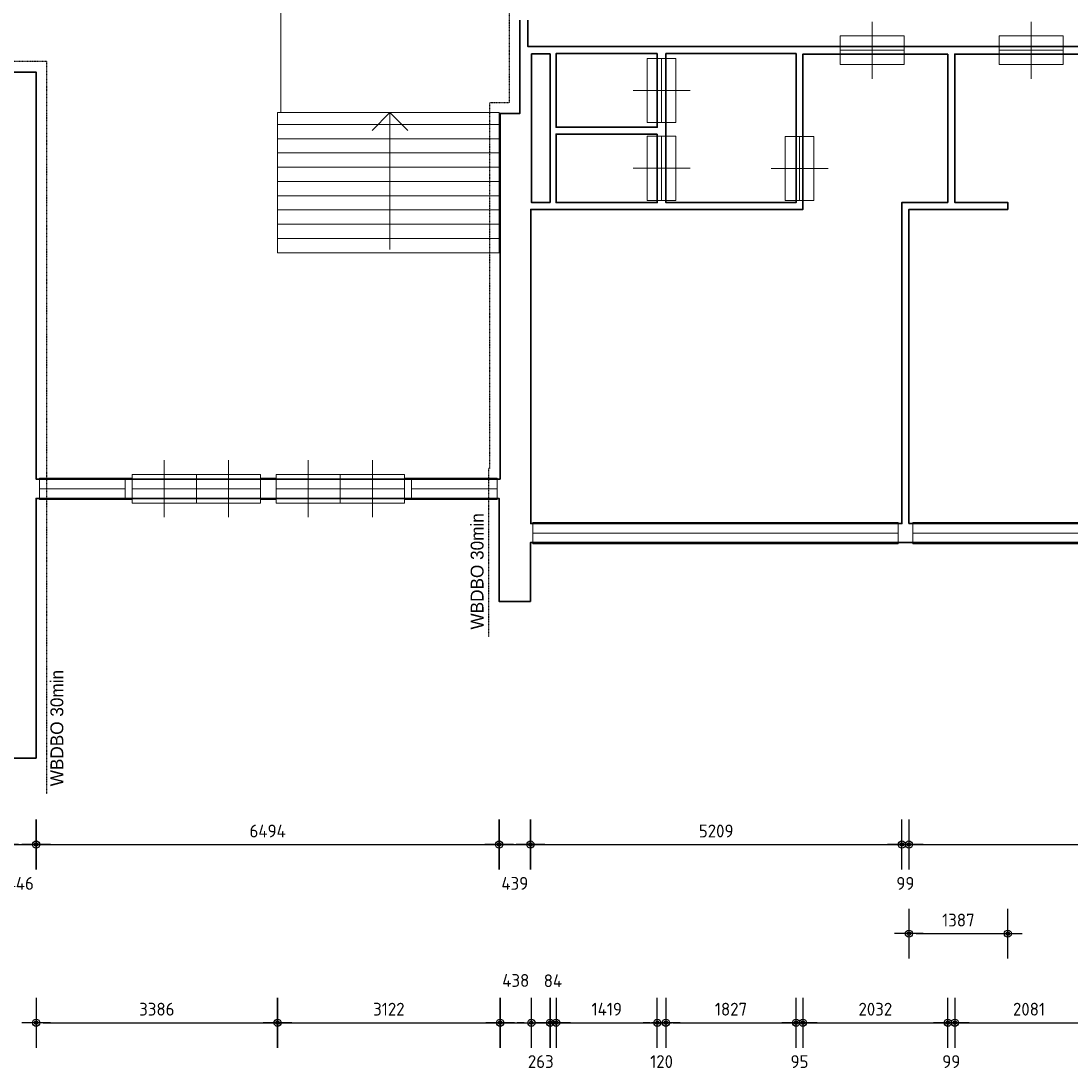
# Model space of a CAD drawing. Header units: millimetres. Extents: x 362177 to 5000048, y 157834 to 733119.
# Tile 126 of 152: x 697040 to 711768, y 622897 to 637613. Entities that reach past the tile are written whole.
import ezdxf
from ezdxf.enums import TextEntityAlignment as Align

# ---------------------------------------------------------------- set-up
doc = ezdxf.new("R2010")
doc.units = ezdxf.units.MM
doc.linetypes.add('ACAD_ISO03W100', pattern=[30, 12, -18])
doc.layers.get('DEFPOINTS').update_dxf_attribs({"color": 255})
for name, color, linetype in [('A--M$1A-_F123-', 1, 'Continuous'), ('A--T$1A-_F123-_0_18MM', 1, 'Continuous'), ('X-L0_C_WBDBO', 7, 'Continuous')]:
    doc.layers.add(name, color=color, linetype=linetype)
for name, color, linetype, lineweight in [('schets', 1, 'Continuous', 0), ('X-L21_C_buitenwanden', 7, 'Continuous', 30), ('X-L24_C_trappen hellingen', 1, 'Continuous', 5), ('X-L28_C_eiland bouwlaag', 7, 'Continuous', 30), ('X-L31_C_buitenwandopening', 1, 'Continuous', 5), ('X-L32_C_binnenwandopeningen', 3, 'Continuous', 5), ('X-T22_C_ruimtelabel', 7, 'Continuous', 5)]:
    doc.layers.add(name, color=color, linetype=linetype, lineweight=lineweight)
doc.styles.add('ALFA-0_18', font='iso3098.shx', dxfattribs={"height": 180})
doc.dimstyles.new('ALFA-0_18', dxfattribs={"dimscale": 100, "dimtxt": 0.18, "dimasz": 1, "dimexe": 1.25, "dimexo": 0.625, "dimgap": 1, "dimtad": 1, "dimdec": 0, "dimzin": 0, "dimdsep": 46, "dimtxsty": 'ALFA-0_18', "dimblk": 'diminfradot', "dimblk1": 'diminfradot', "dimblk2": 'diminfradot', "dimsah": 1, "dimcen": 2.5, "dimse1": 1, "dimse2": 1, "dimclrd": 141, "dimclrt": 1, "dimadec": 0, "dimazin": 0, "dimtfac": 1, "dimtmove": 2, "dimatfit": 3, "dimldrblk": 'diminfrapyl', "dimfxl": 1, "dimtolj": 1, "dimtzin": 0, "dimarcsym": 0})

# ---------------------------------------------------------------- blocks, each defined once
blk = doc.blocks.new('204_21')
blk.add_lwpolyline([(0, 0.29), (10, 0.29), (10, -0.29), (0, -0.29)], close=True)
at = {"layer": 'schets', "color": 1, "linetype": 'Continuous', "lineweight": 0}
for p, q in [((0, -0.29), (0, 0.29)), ((10, -0.29), (10, 0.29)), ((0, 0), (10, 0))]:
    blk.add_line(p, q, dxfattribs=at)
blk = doc.blocks.new('204_20')
blk.add_lwpolyline([(0, 0.293), (10, 0.293), (10, -0.293), (0, -0.293)], close=True)
at = {"layer": 'schets', "color": 1, "linetype": 'Continuous', "lineweight": 0}
for p, q in [((0, -0.293), (0, 0.293)), ((10, -0.293), (10, 0.293)), ((0, 0), (10, 0))]:
    blk.add_line(p, q, dxfattribs=at)
blk = doc.blocks.new('202')
at = {"linetype": 'Continuous', "lineweight": 0}
for p, q in [((4.5, 0), (4.5, 4)), ((0, -2), (0, 2)), ((9, -2), (9, 2)), ((0, 0), (9, 0)), ((4.5, -4), (4.5, 0))]:
    blk.add_line(p, q, dxfattribs=at)
blk.add_lwpolyline([(0, 2), (9, 2), (9, -2), (0, -2)], close=True)
blk = doc.blocks.new('205_3')
blk.add_lwpolyline([(0, 2), (18, 2), (18, -2), (0, -2)], close=True)
at = {"layer": 'X-L31_C_buitenwandopening', "color": 1, "linetype": 'Continuous', "lineweight": 0}
for p, q in [((4.5, 0), (4.5, 4)), ((13.5, 0), (13.5, 4)), ((0, -2), (0, 2)), ((9, -2), (9, 2)), ((18, -2), (18, 2)), ((0, 0), (9, 0)), ((4.5, -4), (4.5, 0)), ((9, 0), (18, 0)), ((13.5, -4), (13.5, 0))]:
    blk.add_line(p, q, dxfattribs=at)
blk = doc.blocks.new('205_4')
blk.add_lwpolyline([(0, 2), (18, 2), (18, -2), (0, -2)], close=True)
at = {"layer": 'X-L31_C_buitenwandopening', "color": 1, "linetype": 'Continuous', "lineweight": 0}
for p, q in [((4.5, 0), (4.5, 4)), ((13.5, 0), (13.5, 4)), ((0, -2), (0, 2)), ((9, -2), (9, 2)), ((18, -2), (18, 2)), ((0, 0), (9, 0)), ((4.5, -4), (4.5, 0)), ((9, 0), (18, 0)), ((13.5, -4), (13.5, 0))]:
    blk.add_line(p, q, dxfattribs=at)
blk = doc.blocks.new('204_25')
at = {"layer": 'X-L31_C_buitenwandopening', "color": 1, "linetype": 'Continuous', "lineweight": 0}
for p, q in [((0, -1.25), (0, 1.25)), ((10, -1.25), (10, 1.25)), ((0, 0), (10, 0))]:
    blk.add_line(p, q, dxfattribs=at)
blk = doc.blocks.new('204_26')
at = {"layer": 'X-L31_C_buitenwandopening', "color": 1, "linetype": 'Continuous', "lineweight": 0}
for p, q in [((0, -1.25), (0, 1.25)), ((10, -1.25), (10, 1.25)), ((0, 0), (10, 0))]:
    blk.add_line(p, q, dxfattribs=at)
blk = doc.blocks.new('DEUR_1')
for points in [[(13, -1.5), (0, -1.5), (0, 1.5), (13, 1.5)], [(31, 1.5), (33.19, 1.5)], [(51.19, 1.5), (64.19, 1.5), (64.19, -1.5), (51.19, -1.5)], [(33.19, -1.5), (31, -1.5)]]:
    blk.add_lwpolyline(points)
at = {"layer": 'X-L31_C_buitenwandopening', "color": 1, "linetype": 'Continuous', "lineweight": 0}
blk.add_line((14.62, 0), (28.19, 0), dxfattribs=at)
for name, p in [('205_3', (13, 0)), ('205_4', (33.19, 0))]:
    blk.add_blockref(name, p, dxfattribs=at)
at = {"layer": 'X-L31_C_buitenwandopening', "color": 1, "linetype": 'Continuous', "lineweight": 0, "xscale": 1.200001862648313, "yscale": 1.200001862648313, "zscale": 1.200001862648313}
for name, p in [('204_25', (0, 0)), ('204_26', (52.19, 0))]:
    blk.add_blockref(name, p, dxfattribs=at)
blk = doc.blocks.new('diminfradot')
at = {"color": 0}
for p, q in [((0, -3.5), (0, 3.5)), ((-2, 0), (2, 0))]:
    blk.add_line(p, q, dxfattribs=at)
for radius in [0.5, 0.25]:
    blk.add_circle((0, 0), radius, dxfattribs=at)
blk = doc.blocks.new('*D1049')
at = {"layer": 'A--M$1A-_F123-', "color": 141, "lineweight": -2, "transparency": 16777216}
blk.add_line((696907, 626060), (697153, 626060), dxfattribs=at)
at = {"layer": 'DEFPOINTS', "color": 0, "transparency": 16777216}
for p in [(696807, 628092), (697253, 627272), (697253, 626060)]:
    blk.add_point(p, dxfattribs=at)
at = {"layer": 'A--M$1A-_F123-', "color": 141, "lineweight": -2, "transparency": 16777216, "xscale": 100, "yscale": 100, "zscale": 100, "rotation": 180}
blk.add_blockref('diminfradot', (696807, 626060), dxfattribs=at)
at = {"layer": 'A--M$1A-_F123-', "color": 141, "lineweight": -2, "transparency": 16777216, "xscale": 100, "yscale": 100, "zscale": 100}
blk.add_blockref('diminfradot', (697253, 626060), dxfattribs=at)
at = {"layer": 'A--M$1A-_F123-', "color": 1, "transparency": 16777216, "insert": (697030, 625515), "char_height": 180, "attachment_point": 5, "style": 'ALFA-0_18'}
blk.add_mtext('\\A1;446', dxfattribs=at)
blk = doc.blocks.new('diminfrapyl')
at = {"color": 0}
blk.add_solid([(0, 0), (-4, 0.7), (-4, -0.7)], dxfattribs=at)
blk = doc.blocks.new('*D1050')
at = {"layer": 'A--M$1A-_F123-', "color": 141, "lineweight": -2, "transparency": 16777216}
blk.add_line((697353, 626060), (703647, 626060), dxfattribs=at)
at = {"layer": 'DEFPOINTS', "color": 0, "transparency": 16777216}
for p in [(703747, 629471), (697253, 627272), (703747, 626060)]:
    blk.add_point(p, dxfattribs=at)
at = {"layer": 'A--M$1A-_F123-', "color": 141, "lineweight": -2, "transparency": 16777216, "xscale": 100, "yscale": 100, "zscale": 100, "rotation": 180}
blk.add_blockref('diminfradot', (697253, 626060), dxfattribs=at)
at = {"layer": 'A--M$1A-_F123-', "color": 141, "lineweight": -2, "transparency": 16777216, "xscale": 100, "yscale": 100, "zscale": 100}
blk.add_blockref('diminfradot', (703747, 626060), dxfattribs=at)
at = {"layer": 'A--M$1A-_F123-', "color": 1, "transparency": 16777216, "insert": (700500, 626250), "char_height": 180, "attachment_point": 5, "style": 'ALFA-0_18'}
blk.add_mtext('\\A1;6494', dxfattribs=at)
blk = doc.blocks.new('*D1051')
at = {"layer": 'A--M$1A-_F123-', "color": 141, "lineweight": -2, "transparency": 16777216}
blk.add_line((703847, 626060), (704086, 626060), dxfattribs=at)
at = {"layer": 'DEFPOINTS', "color": 0, "transparency": 16777216}
for p in [(704186, 630297), (703747, 629471), (704186, 626060)]:
    blk.add_point(p, dxfattribs=at)
at = {"layer": 'A--M$1A-_F123-', "color": 141, "lineweight": -2, "transparency": 16777216, "xscale": 100, "yscale": 100, "zscale": 100, "rotation": 180}
blk.add_blockref('diminfradot', (703747, 626060), dxfattribs=at)
at = {"layer": 'A--M$1A-_F123-', "color": 141, "lineweight": -2, "transparency": 16777216, "xscale": 100, "yscale": 100, "zscale": 100}
blk.add_blockref('diminfradot', (704186, 626060), dxfattribs=at)
at = {"layer": 'A--M$1A-_F123-', "color": 1, "transparency": 16777216, "insert": (703966.5, 625515), "char_height": 180, "attachment_point": 5, "style": 'ALFA-0_18'}
blk.add_mtext('\\A1;439', dxfattribs=at)
blk = doc.blocks.new('*D1052')
at = {"layer": 'A--M$1A-_F123-', "color": 141, "lineweight": -2, "transparency": 16777216}
blk.add_line((704286, 626060), (709295, 626060), dxfattribs=at)
at = {"layer": 'DEFPOINTS', "color": 0, "transparency": 16777216}
for p in [(709395, 630562), (704186, 630297), (709395, 626060)]:
    blk.add_point(p, dxfattribs=at)
at = {"layer": 'A--M$1A-_F123-', "color": 141, "lineweight": -2, "transparency": 16777216, "xscale": 100, "yscale": 100, "zscale": 100, "rotation": 180}
blk.add_blockref('diminfradot', (704186, 626060), dxfattribs=at)
at = {"layer": 'A--M$1A-_F123-', "color": 141, "lineweight": -2, "transparency": 16777216, "xscale": 100, "yscale": 100, "zscale": 100}
blk.add_blockref('diminfradot', (709395, 626060), dxfattribs=at)
at = {"layer": 'A--M$1A-_F123-', "color": 1, "transparency": 16777216, "insert": (706790.5, 626250), "char_height": 180, "attachment_point": 5, "style": 'ALFA-0_18'}
blk.add_mtext('\\A1;5209', dxfattribs=at)
blk = doc.blocks.new('*D1053')
at = {"layer": 'A--M$1A-_F123-', "color": 141, "lineweight": -2, "transparency": 16777216}
for p, q in [((709295, 626060), (709195, 626060)), ((709395, 626060), (709494, 626060)), ((709594, 626060), (709694, 626060))]:
    blk.add_line(p, q, dxfattribs=at)
at = {"layer": 'DEFPOINTS', "color": 0, "transparency": 16777216}
for p in [(709395, 630562), (709494, 630564), (709494, 626060)]:
    blk.add_point(p, dxfattribs=at)
at = {"layer": 'A--M$1A-_F123-', "color": 141, "lineweight": -2, "transparency": 16777216, "xscale": 100, "yscale": 100, "zscale": 100}
blk.add_blockref('diminfradot', (709395, 626060), dxfattribs=at)
at = {"layer": 'A--M$1A-_F123-', "color": 141, "lineweight": -2, "transparency": 16777216, "xscale": 100, "yscale": 100, "zscale": 100, "rotation": 180}
blk.add_blockref('diminfradot', (709494, 626060), dxfattribs=at)
at = {"layer": 'A--M$1A-_F123-', "color": 1, "transparency": 16777216, "insert": (709444.5, 625515), "char_height": 180, "attachment_point": 5, "style": 'ALFA-0_18'}
blk.add_mtext('\\A1;99', dxfattribs=at)
blk = doc.blocks.new('*D1054')
at = {"layer": 'A--M$1A-_F123-', "color": 141, "lineweight": -2, "transparency": 16777216}
blk.add_line((709594, 626060), (714646, 626060), dxfattribs=at)
at = {"layer": 'DEFPOINTS', "color": 0, "transparency": 16777216}
for p in [(709494, 630564), (714746, 630564), (714746, 626060)]:
    blk.add_point(p, dxfattribs=at)
at = {"layer": 'A--M$1A-_F123-', "color": 141, "lineweight": -2, "transparency": 16777216, "xscale": 100, "yscale": 100, "zscale": 100, "rotation": 180}
blk.add_blockref('diminfradot', (709494, 626060), dxfattribs=at)
at = {"layer": 'A--M$1A-_F123-', "color": 141, "lineweight": -2, "transparency": 16777216, "xscale": 100, "yscale": 100, "zscale": 100}
blk.add_blockref('diminfradot', (714746, 626060), dxfattribs=at)
at = {"layer": 'A--M$1A-_F123-', "color": 1, "transparency": 16777216, "insert": (712120, 626250), "char_height": 180, "attachment_point": 5, "style": 'ALFA-0_18'}
blk.add_mtext('\\A1;5252', dxfattribs=at)
blk = doc.blocks.new('*D937')
at = {"layer": 'A--M$1A-_F123-', "color": 141, "lineweight": -2, "transparency": 16777216}
blk.add_line((697353, 623560), (700539, 623560), dxfattribs=at)
at = {"layer": 'DEFPOINTS', "color": 0, "transparency": 16777216}
for p in [(697253, 636896), (700639, 636329), (700639, 623560)]:
    blk.add_point(p, dxfattribs=at)
at = {"layer": 'A--M$1A-_F123-', "color": 141, "lineweight": -2, "transparency": 16777216, "xscale": 100, "yscale": 100, "zscale": 100, "rotation": 180}
blk.add_blockref('diminfradot', (697253, 623560), dxfattribs=at)
at = {"layer": 'A--M$1A-_F123-', "color": 141, "lineweight": -2, "transparency": 16777216, "xscale": 100, "yscale": 100, "zscale": 100}
blk.add_blockref('diminfradot', (700639, 623560), dxfattribs=at)
at = {"layer": 'A--M$1A-_F123-', "color": 1, "transparency": 16777216, "insert": (698946, 623750), "char_height": 180, "attachment_point": 5, "style": 'ALFA-0_18'}
blk.add_mtext('\\A1;3386', dxfattribs=at)
blk = doc.blocks.new('*D938')
at = {"layer": 'A--M$1A-_F123-', "color": 141, "lineweight": -2, "transparency": 16777216}
blk.add_line((700739, 623560), (703661, 623560), dxfattribs=at)
at = {"layer": 'DEFPOINTS', "color": 0, "transparency": 16777216}
for p in [(700639, 636329), (703761, 636317), (703761, 623560)]:
    blk.add_point(p, dxfattribs=at)
at = {"layer": 'A--M$1A-_F123-', "color": 141, "lineweight": -2, "transparency": 16777216, "xscale": 100, "yscale": 100, "zscale": 100, "rotation": 180}
blk.add_blockref('diminfradot', (700639, 623560), dxfattribs=at)
at = {"layer": 'A--M$1A-_F123-', "color": 141, "lineweight": -2, "transparency": 16777216, "xscale": 100, "yscale": 100, "zscale": 100}
blk.add_blockref('diminfradot', (703761, 623560), dxfattribs=at)
at = {"layer": 'A--M$1A-_F123-', "color": 1, "transparency": 16777216, "insert": (702200, 623750), "char_height": 180, "attachment_point": 5, "style": 'ALFA-0_18'}
blk.add_mtext('\\A1;3122', dxfattribs=at)
blk = doc.blocks.new('*D1073')
at = {"layer": 'A--T$1A-_F123-_0_18MM', "color": 141, "lineweight": -2, "transparency": 16777216}
for p, q in [((704099, 623560), (703999, 623560)), ((704199, 623560), (704462, 623560)), ((704562, 623560), (704662, 623560))]:
    blk.add_line(p, q, dxfattribs=at)
at = {"layer": 'DEFPOINTS', "color": 0, "transparency": 16777216}
for p in [(704199, 635069), (704462, 635069), (704462, 623560)]:
    blk.add_point(p, dxfattribs=at)
at = {"layer": 'A--T$1A-_F123-_0_18MM', "color": 141, "lineweight": -2, "transparency": 16777216, "xscale": 100, "yscale": 100, "zscale": 100}
blk.add_blockref('diminfradot', (704199, 623560), dxfattribs=at)
at = {"layer": 'A--T$1A-_F123-_0_18MM', "color": 141, "lineweight": -2, "transparency": 16777216, "xscale": 100, "yscale": 100, "zscale": 100, "rotation": 180}
blk.add_blockref('diminfradot', (704462, 623560), dxfattribs=at)
at = {"layer": 'A--T$1A-_F123-_0_18MM', "color": 1, "transparency": 16777216, "insert": (704330.5, 623015), "char_height": 180, "attachment_point": 5, "style": 'ALFA-0_18'}
blk.add_mtext('\\A1;263', dxfattribs=at)
blk = doc.blocks.new('*D1074')
at = {"layer": 'A--T$1A-_F123-_0_18MM', "color": 141, "lineweight": -2, "transparency": 16777216}
for p, q in [((704362, 623560), (704262, 623560)), ((704462, 623560), (704546, 623560)), ((704646, 623560), (704746, 623560))]:
    blk.add_line(p, q, dxfattribs=at)
at = {"layer": 'DEFPOINTS', "color": 0, "transparency": 16777216}
for p in [(704462, 635069), (704546, 635066), (704546, 623560)]:
    blk.add_point(p, dxfattribs=at)
at = {"layer": 'A--T$1A-_F123-_0_18MM', "color": 141, "lineweight": -2, "transparency": 16777216, "xscale": 100, "yscale": 100, "zscale": 100}
blk.add_blockref('diminfradot', (704462, 623560), dxfattribs=at)
at = {"layer": 'A--T$1A-_F123-_0_18MM', "color": 141, "lineweight": -2, "transparency": 16777216, "xscale": 100, "yscale": 100, "zscale": 100, "rotation": 180}
blk.add_blockref('diminfradot', (704546, 623560), dxfattribs=at)
at = {"layer": 'A--T$1A-_F123-_0_18MM', "color": 1, "transparency": 16777216, "insert": (704501, 624149), "char_height": 180, "attachment_point": 5, "style": 'ALFA-0_18'}
blk.add_mtext('\\A1;84', dxfattribs=at)
blk = doc.blocks.new('*D1075')
at = {"layer": 'A--T$1A-_F123-_0_18MM', "color": 141, "lineweight": -2, "transparency": 16777216}
blk.add_line((704646, 623560), (705865, 623560), dxfattribs=at)
at = {"layer": 'DEFPOINTS', "color": 0, "transparency": 16777216}
for p in [(704546, 635066), (705965, 635066), (705965, 623560)]:
    blk.add_point(p, dxfattribs=at)
at = {"layer": 'A--T$1A-_F123-_0_18MM', "color": 141, "lineweight": -2, "transparency": 16777216, "xscale": 100, "yscale": 100, "zscale": 100, "rotation": 180}
blk.add_blockref('diminfradot', (704546, 623560), dxfattribs=at)
at = {"layer": 'A--T$1A-_F123-_0_18MM', "color": 141, "lineweight": -2, "transparency": 16777216, "xscale": 100, "yscale": 100, "zscale": 100}
blk.add_blockref('diminfradot', (705965, 623560), dxfattribs=at)
at = {"layer": 'A--T$1A-_F123-_0_18MM', "color": 1, "transparency": 16777216, "insert": (705255.5, 623750), "char_height": 180, "attachment_point": 5, "style": 'ALFA-0_18'}
blk.add_mtext('\\A1;1419', dxfattribs=at)
blk = doc.blocks.new('*D1076')
at = {"layer": 'A--T$1A-_F123-_0_18MM', "color": 141, "lineweight": -2, "transparency": 16777216}
for p, q in [((705865, 623560), (705765, 623560)), ((705965, 623560), (706085, 623560)), ((706185, 623560), (706285, 623560))]:
    blk.add_line(p, q, dxfattribs=at)
at = {"layer": 'DEFPOINTS', "color": 0, "transparency": 16777216}
for p in [(705965, 635066), (706085, 635066), (706085, 623560)]:
    blk.add_point(p, dxfattribs=at)
at = {"layer": 'A--T$1A-_F123-_0_18MM', "color": 141, "lineweight": -2, "transparency": 16777216, "xscale": 100, "yscale": 100, "zscale": 100}
blk.add_blockref('diminfradot', (705965, 623560), dxfattribs=at)
at = {"layer": 'A--T$1A-_F123-_0_18MM', "color": 141, "lineweight": -2, "transparency": 16777216, "xscale": 100, "yscale": 100, "zscale": 100, "rotation": 180}
blk.add_blockref('diminfradot', (706085, 623560), dxfattribs=at)
at = {"layer": 'A--T$1A-_F123-_0_18MM', "color": 1, "transparency": 16777216, "insert": (706025, 623015), "char_height": 180, "attachment_point": 5, "style": 'ALFA-0_18'}
blk.add_mtext('\\A1;120', dxfattribs=at)
blk = doc.blocks.new('*D1077')
at = {"layer": 'A--T$1A-_F123-_0_18MM', "color": 141, "lineweight": -2, "transparency": 16777216}
blk.add_line((706185, 623560), (707812, 623560), dxfattribs=at)
at = {"layer": 'DEFPOINTS', "color": 0, "transparency": 16777216}
for p in [(706085, 635066), (707912, 635066), (707912, 623560)]:
    blk.add_point(p, dxfattribs=at)
at = {"layer": 'A--T$1A-_F123-_0_18MM', "color": 141, "lineweight": -2, "transparency": 16777216, "xscale": 100, "yscale": 100, "zscale": 100, "rotation": 180}
blk.add_blockref('diminfradot', (706085, 623560), dxfattribs=at)
at = {"layer": 'A--T$1A-_F123-_0_18MM', "color": 141, "lineweight": -2, "transparency": 16777216, "xscale": 100, "yscale": 100, "zscale": 100}
blk.add_blockref('diminfradot', (707912, 623560), dxfattribs=at)
at = {"layer": 'A--T$1A-_F123-_0_18MM', "color": 1, "transparency": 16777216, "insert": (706998.5, 623750), "char_height": 180, "attachment_point": 5, "style": 'ALFA-0_18'}
blk.add_mtext('\\A1;1827', dxfattribs=at)
blk = doc.blocks.new('*D1078')
at = {"layer": 'A--T$1A-_F123-_0_18MM', "color": 141, "lineweight": -2, "transparency": 16777216}
for p, q in [((707812, 623560), (707712, 623560)), ((707912, 623560), (708007, 623560)), ((708107, 623560), (708207, 623560))]:
    blk.add_line(p, q, dxfattribs=at)
at = {"layer": 'DEFPOINTS', "color": 0, "transparency": 16777216}
for p in [(707912, 635066), (708007, 634969), (708007, 623560)]:
    blk.add_point(p, dxfattribs=at)
at = {"layer": 'A--T$1A-_F123-_0_18MM', "color": 141, "lineweight": -2, "transparency": 16777216, "xscale": 100, "yscale": 100, "zscale": 100}
blk.add_blockref('diminfradot', (707912, 623560), dxfattribs=at)
at = {"layer": 'A--T$1A-_F123-_0_18MM', "color": 141, "lineweight": -2, "transparency": 16777216, "xscale": 100, "yscale": 100, "zscale": 100, "rotation": 180}
blk.add_blockref('diminfradot', (708007, 623560), dxfattribs=at)
at = {"layer": 'A--T$1A-_F123-_0_18MM', "color": 1, "transparency": 16777216, "insert": (707959.5, 623015), "char_height": 180, "attachment_point": 5, "style": 'ALFA-0_18'}
blk.add_mtext('\\A1;95', dxfattribs=at)
blk = doc.blocks.new('*D1079')
at = {"layer": 'A--T$1A-_F123-_0_18MM', "color": 141, "lineweight": -2, "transparency": 16777216}
blk.add_line((708107, 623560), (709939, 623560), dxfattribs=at)
at = {"layer": 'DEFPOINTS', "color": 0, "transparency": 16777216}
for p in [(710039, 635068), (708007, 634969), (710039, 623560)]:
    blk.add_point(p, dxfattribs=at)
at = {"layer": 'A--T$1A-_F123-_0_18MM', "color": 141, "lineweight": -2, "transparency": 16777216, "xscale": 100, "yscale": 100, "zscale": 100, "rotation": 180}
blk.add_blockref('diminfradot', (708007, 623560), dxfattribs=at)
at = {"layer": 'A--T$1A-_F123-_0_18MM', "color": 141, "lineweight": -2, "transparency": 16777216, "xscale": 100, "yscale": 100, "zscale": 100}
blk.add_blockref('diminfradot', (710039, 623560), dxfattribs=at)
at = {"layer": 'A--T$1A-_F123-_0_18MM', "color": 1, "transparency": 16777216, "insert": (709023, 623750), "char_height": 180, "attachment_point": 5, "style": 'ALFA-0_18'}
blk.add_mtext('\\A1;2032', dxfattribs=at)
blk = doc.blocks.new('*D1064')
at = {"layer": 'A--T$1A-_F123-_0_18MM', "color": 141, "lineweight": -2, "transparency": 16777216}
for p, q in [((709939, 623560), (709839, 623560)), ((710039, 623560), (710138, 623560)), ((710238, 623560), (710338, 623560))]:
    blk.add_line(p, q, dxfattribs=at)
at = {"layer": 'DEFPOINTS', "color": 0, "transparency": 16777216}
for p in [(710039, 635068), (710138, 635068), (710138, 623560)]:
    blk.add_point(p, dxfattribs=at)
at = {"layer": 'A--T$1A-_F123-_0_18MM', "color": 141, "lineweight": -2, "transparency": 16777216, "xscale": 100, "yscale": 100, "zscale": 100}
blk.add_blockref('diminfradot', (710039, 623560), dxfattribs=at)
at = {"layer": 'A--T$1A-_F123-_0_18MM', "color": 141, "lineweight": -2, "transparency": 16777216, "xscale": 100, "yscale": 100, "zscale": 100, "rotation": 180}
blk.add_blockref('diminfradot', (710138, 623560), dxfattribs=at)
at = {"layer": 'A--T$1A-_F123-_0_18MM', "color": 1, "transparency": 16777216, "insert": (710088.5, 623015), "char_height": 180, "attachment_point": 5, "style": 'ALFA-0_18'}
blk.add_mtext('\\A1;99', dxfattribs=at)
blk = doc.blocks.new('*D1065')
at = {"layer": 'A--T$1A-_F123-_0_18MM', "color": 141, "lineweight": -2, "transparency": 16777216}
blk.add_line((710238, 623560), (712119, 623560), dxfattribs=at)
at = {"layer": 'DEFPOINTS', "color": 0, "transparency": 16777216}
for p in [(710138, 635068), (712219, 634969), (712219, 623560)]:
    blk.add_point(p, dxfattribs=at)
at = {"layer": 'A--T$1A-_F123-_0_18MM', "color": 141, "lineweight": -2, "transparency": 16777216, "xscale": 100, "yscale": 100, "zscale": 100, "rotation": 180}
blk.add_blockref('diminfradot', (710138, 623560), dxfattribs=at)
at = {"layer": 'A--T$1A-_F123-_0_18MM', "color": 141, "lineweight": -2, "transparency": 16777216, "xscale": 100, "yscale": 100, "zscale": 100}
blk.add_blockref('diminfradot', (712219, 623560), dxfattribs=at)
at = {"layer": 'A--T$1A-_F123-_0_18MM', "color": 1, "transparency": 16777216, "insert": (711178.5, 623750), "char_height": 180, "attachment_point": 5, "style": 'ALFA-0_18'}
blk.add_mtext('\\A1;2081', dxfattribs=at)
blk = doc.blocks.new('*D1072')
at = {"layer": 'A--T$1A-_F123-_0_18MM', "color": 141, "lineweight": -2, "transparency": 16777216}
blk.add_line((709594, 624810), (710781, 624810), dxfattribs=at)
at = {"layer": 'DEFPOINTS', "color": 0, "transparency": 16777216}
for p in [(709494, 634969), (710881, 624810), (710881, 624810)]:
    blk.add_point(p, dxfattribs=at)
at = {"layer": 'A--T$1A-_F123-_0_18MM', "color": 141, "lineweight": -2, "transparency": 16777216, "xscale": 100, "yscale": 100, "zscale": 100, "rotation": 180}
blk.add_blockref('diminfradot', (709494, 624810), dxfattribs=at)
at = {"layer": 'A--T$1A-_F123-_0_18MM', "color": 141, "lineweight": -2, "transparency": 16777216, "xscale": 100, "yscale": 100, "zscale": 100}
blk.add_blockref('diminfradot', (710881, 624810), dxfattribs=at)
at = {"layer": 'A--T$1A-_F123-_0_18MM', "color": 1, "transparency": 16777216, "insert": (710187.5, 625000), "char_height": 180, "attachment_point": 5, "style": 'ALFA-0_18'}
blk.add_mtext('\\A1;1387', dxfattribs=at)
blk = doc.blocks.new('*D1106')
at = {"layer": 'A--T$1A-_F123-_0_18MM', "color": 141, "lineweight": -2, "transparency": 16777216}
blk.add_line((703861, 623560), (704099, 623560), dxfattribs=at)
at = {"layer": 'DEFPOINTS', "color": 0, "transparency": 16777216}
for p in [(704199, 635069), (703761, 631186), (704199, 623560)]:
    blk.add_point(p, dxfattribs=at)
at = {"layer": 'A--T$1A-_F123-_0_18MM', "color": 141, "lineweight": -2, "transparency": 16777216, "xscale": 100, "yscale": 100, "zscale": 100, "rotation": 180}
blk.add_blockref('diminfradot', (703761, 623560), dxfattribs=at)
at = {"layer": 'A--T$1A-_F123-_0_18MM', "color": 141, "lineweight": -2, "transparency": 16777216, "xscale": 100, "yscale": 100, "zscale": 100}
blk.add_blockref('diminfradot', (704199, 623560), dxfattribs=at)
at = {"layer": 'A--T$1A-_F123-_0_18MM', "color": 1, "transparency": 16777216, "insert": (703980, 624153), "char_height": 180, "attachment_point": 5, "style": 'ALFA-0_18'}
blk.add_mtext('\\A1;438', dxfattribs=at)
blk = doc.blocks.new('*D1082')
at = {"layer": 'A--T$1A-_F123-_0_18MM', "color": 141, "lineweight": -2, "transparency": 16777216}
blk.add_line((721740, 628462), (721740, 634938), dxfattribs=at)
at = {"layer": 'DEFPOINTS', "color": 0, "transparency": 16777216}
for p in [(672326, 635038), (721740, 635038), (672326, 628362)]:
    blk.add_point(p, dxfattribs=at)
at = {"layer": 'A--T$1A-_F123-_0_18MM', "color": 141, "lineweight": -2, "transparency": 16777216, "xscale": 100, "yscale": 100, "zscale": 100}
for p, rotation in [((721740, 635038), 90), ((721740, 628362), 270)]:
    blk.add_blockref('diminfradot', p, dxfattribs=dict(at, rotation=rotation))
at = {"layer": 'A--T$1A-_F123-_0_18MM', "color": 1, "transparency": 16777216, "insert": (721550, 631700), "char_height": 180, "attachment_point": 5, "rotation": 90, "style": 'ALFA-0_18'}
blk.add_mtext('\\A1;6676', dxfattribs=at)
blk = doc.blocks.new('*D1083')
at = {"layer": 'A--T$1A-_F123-_0_18MM', "color": 141, "lineweight": -2, "transparency": 16777216}
for p, q in [((721740, 635270), (721740, 635370)), ((721740, 635038), (721740, 635170)), ((721740, 634938), (721740, 634838))]:
    blk.add_line(p, q, dxfattribs=at)
at = {"layer": 'DEFPOINTS', "color": 0, "transparency": 16777216}
for p in [(672326, 635038), (672329, 635170), (721740, 635170)]:
    blk.add_point(p, dxfattribs=at)
at = {"layer": 'A--T$1A-_F123-_0_18MM', "color": 141, "lineweight": -2, "transparency": 16777216, "xscale": 100, "yscale": 100, "zscale": 100}
for p, rotation in [((721740, 635170), 270), ((721740, 635038), 90)]:
    blk.add_blockref('diminfradot', p, dxfattribs=dict(at, rotation=rotation))
at = {"layer": 'A--T$1A-_F123-_0_18MM', "color": 1, "transparency": 16777216, "insert": (722285, 635104), "char_height": 180, "attachment_point": 5, "rotation": 90, "style": 'ALFA-0_18'}
blk.add_mtext('\\A1;132', dxfattribs=at)
blk = doc.blocks.new('*D1084')
at = {"layer": 'A--T$1A-_F123-_0_18MM', "color": 141, "lineweight": -2, "transparency": 16777216}
blk.add_line((721740, 635270), (721740, 635507), dxfattribs=at)
at = {"layer": 'DEFPOINTS', "color": 0, "transparency": 16777216}
for p in [(672032, 635607), (721740, 635607), (672329, 635170)]:
    blk.add_point(p, dxfattribs=at)
at = {"layer": 'A--T$1A-_F123-_0_18MM', "color": 141, "lineweight": -2, "transparency": 16777216, "xscale": 100, "yscale": 100, "zscale": 100}
for p, rotation in [((721740, 635607), 90), ((721740, 635170), 270)]:
    blk.add_blockref('diminfradot', p, dxfattribs=dict(at, rotation=rotation))
at = {"layer": 'A--T$1A-_F123-_0_18MM', "color": 1, "transparency": 16777216, "insert": (722285, 635388.5), "char_height": 180, "attachment_point": 5, "rotation": 90, "style": 'ALFA-0_18'}
blk.add_mtext('\\A1;437', dxfattribs=at)
blk = doc.blocks.new('*D1085')
at = {"layer": 'A--T$1A-_F123-_0_18MM', "color": 141, "lineweight": -2, "transparency": 16777216}
for p, q in [((721740, 635818), (721740, 635918)), ((721740, 635607), (721740, 635718)), ((721740, 635507), (721740, 635407))]:
    blk.add_line(p, q, dxfattribs=at)
at = {"layer": 'DEFPOINTS', "color": 0, "transparency": 16777216}
for p in [(671908, 635718), (721740, 635718), (672032, 635607)]:
    blk.add_point(p, dxfattribs=at)
at = {"layer": 'A--T$1A-_F123-_0_18MM', "color": 141, "lineweight": -2, "transparency": 16777216, "xscale": 100, "yscale": 100, "zscale": 100}
for p, rotation in [((721740, 635718), 270), ((721740, 635607), 90)]:
    blk.add_blockref('diminfradot', p, dxfattribs=dict(at, rotation=rotation))
at = {"layer": 'A--T$1A-_F123-_0_18MM', "color": 1, "transparency": 16777216, "insert": (722285, 635662.5), "char_height": 180, "attachment_point": 5, "rotation": 90, "style": 'ALFA-0_18'}
blk.add_mtext('\\A1;111', dxfattribs=at)
blk = doc.blocks.new('*D1086')
at = {"layer": 'A--T$1A-_F123-_0_18MM', "color": 141, "lineweight": -2, "transparency": 16777216}
blk.add_line((721740, 635818), (721740, 636500), dxfattribs=at)
at = {"layer": 'DEFPOINTS', "color": 0, "transparency": 16777216}
for p in [(671908, 636600), (721740, 636600), (671908, 635718)]:
    blk.add_point(p, dxfattribs=at)
at = {"layer": 'A--T$1A-_F123-_0_18MM', "color": 141, "lineweight": -2, "transparency": 16777216, "xscale": 100, "yscale": 100, "zscale": 100}
for p, rotation in [((721740, 636600), 90), ((721740, 635718), 270)]:
    blk.add_blockref('diminfradot', p, dxfattribs=dict(at, rotation=rotation))
at = {"layer": 'A--T$1A-_F123-_0_18MM', "color": 1, "transparency": 16777216, "insert": (721550, 636159), "char_height": 180, "attachment_point": 5, "rotation": 90, "style": 'ALFA-0_18'}
blk.add_mtext('\\A1;882', dxfattribs=at)
blk = doc.blocks.new('*D1087')
at = {"layer": 'A--T$1A-_F123-_0_18MM', "color": 141, "lineweight": -2, "transparency": 16777216}
for p, q in [((721740, 636815), (721740, 636915)), ((721740, 636600), (721740, 636715)), ((721740, 636500), (721740, 636400))]:
    blk.add_line(p, q, dxfattribs=at)
at = {"layer": 'DEFPOINTS', "color": 0, "transparency": 16777216}
for p in [(669069, 636715), (721740, 636715), (671908, 636600)]:
    blk.add_point(p, dxfattribs=at)
at = {"layer": 'A--T$1A-_F123-_0_18MM', "color": 141, "lineweight": -2, "transparency": 16777216, "xscale": 100, "yscale": 100, "zscale": 100}
for p, rotation in [((721740, 636715), 270), ((721740, 636600), 90)]:
    blk.add_blockref('diminfradot', p, dxfattribs=dict(at, rotation=rotation))
at = {"layer": 'A--T$1A-_F123-_0_18MM', "color": 1, "transparency": 16777216, "insert": (722285, 636657.5), "char_height": 180, "attachment_point": 5, "rotation": 90, "style": 'ALFA-0_18'}
blk.add_mtext('\\A1;115', dxfattribs=at)
blk = doc.blocks.new('*D1088')
at = {"layer": 'A--T$1A-_F123-_0_18MM', "color": 141, "lineweight": -2, "transparency": 16777216}
blk.add_line((721740, 636815), (721740, 638905), dxfattribs=at)
at = {"layer": 'DEFPOINTS', "color": 0, "transparency": 16777216}
for p in [(672329, 639005), (721740, 639005), (669069, 636715)]:
    blk.add_point(p, dxfattribs=at)
at = {"layer": 'A--T$1A-_F123-_0_18MM', "color": 141, "lineweight": -2, "transparency": 16777216, "xscale": 100, "yscale": 100, "zscale": 100}
for p, rotation in [((721740, 639005), 90), ((721740, 636715), 270)]:
    blk.add_blockref('diminfradot', p, dxfattribs=dict(at, rotation=rotation))
at = {"layer": 'A--T$1A-_F123-_0_18MM', "color": 1, "transparency": 16777216, "insert": (721550, 637860), "char_height": 180, "attachment_point": 5, "rotation": 90, "style": 'ALFA-0_18'}
blk.add_mtext('\\A1;2290', dxfattribs=at)
blk = doc.blocks.new('*D1154')
at = {"layer": 'A--T$1A-_F123-_0_18MM', "color": 141, "lineweight": -2, "transparency": 16777216}
blk.add_line((722990, 638409), (722990, 637317), dxfattribs=at)
at = {"layer": 'DEFPOINTS', "color": 0, "transparency": 16777216}
for p in [(675775, 638509), (675770, 637217), (722990, 637217)]:
    blk.add_point(p, dxfattribs=at)
at = {"layer": 'A--T$1A-_F123-_0_18MM', "color": 141, "lineweight": -2, "transparency": 16777216, "xscale": 100, "yscale": 100, "zscale": 100}
for p, rotation in [((722990, 638509), 90), ((722990, 637217), 270)]:
    blk.add_blockref('diminfradot', p, dxfattribs=dict(at, rotation=rotation))
at = {"layer": 'A--T$1A-_F123-_0_18MM', "color": 1, "transparency": 16777216, "insert": (722800, 637863), "char_height": 180, "attachment_point": 5, "rotation": 90, "style": 'ALFA-0_18'}
blk.add_mtext('\\A1;1292', dxfattribs=at)

msp = doc.modelspace()

# ---------------------------------------------------------------- linework, layer by layer
at = {"layer": 'X-L0_C_WBDBO', "color": 160, "linetype": 'ACAD_ISO03W100', "ltscale": 0.25, "flags": 128}
for points in [[(697403, 626772), (697403, 637046), (695872, 637046), (695872, 638847), (697414, 638847), (697414, 645213), (697403, 645213), (697403, 649202)], [(703597, 647058), (703597, 639592), (703889, 639592), (703889, 636467), (703611, 636467), (703611, 631336), (703597, 631336), (703597, 628971)]]:
    msp.add_lwpolyline(points, dxfattribs=at)
at = {"layer": 'X-L21_C_buitenwanden'}
msp.add_lwpolyline([(696807, 627272), (697253, 627272), (697253, 630916), (703747, 630916), (703747, 629471), (704186, 629471), (704186, 630297), (720087, 630297), (720087, 629471), (720490, 629471), (720490, 646558), (720490, 646558), (720490, 646558), (720087, 646558), (720087, 645716), (704186, 645716), (704186, 646558), (703747, 646558), (703747, 645063), (697253, 645063), (697253, 648702), (696807, 648702)], dxfattribs=at)
at = {"layer": 'X-L24_C_trappen hellingen'}
for p, q in [((700683, 636329), (700683, 640001)), ((702214, 636329), (701964, 636079)), ((702214, 634406), (702214, 636329)), ((702464, 636079), (702214, 636329)), ((700639, 636162), (703745, 636162)), ((700639, 635962), (703745, 635962)), ((700639, 635762), (703745, 635762)), ((700639, 635562), (703745, 635562)), ((700639, 635362), (703745, 635362)), ((700639, 635162), (703745, 635162)), ((700639, 634962), (703745, 634962)), ((700639, 634762), (703745, 634762)), ((700639, 634562), (703745, 634562)), ((700639, 634362), (703745, 634362))]:
    msp.add_line(p, q, dxfattribs=at)
at = {"layer": 'X-L24_C_trappen hellingen', "flags": 128}
msp.add_lwpolyline([(700639, 634362), (703745, 634362), (703745, 636329), (700639, 636329)], close=True, dxfattribs=at)
at = {"layer": 'X-L28_C_eiland bouwlaag'}
for points in [[(704149, 637623), (704149, 637257), (712473, 637257), (712473, 638754), (704149, 638754), (704149, 638523)], [(704039, 637623), (704039, 636317), (703761, 636317), (703761, 631186), (697253, 631186), (697253, 636896), (695722, 636896), (695722, 637047)]]:
    msp.add_lwpolyline(points, dxfattribs=at)
for points in [[(710039, 637148), (708007, 637148), (708007, 634969), (704191, 634969), (704191, 630562), (709395, 630562), (709395, 635068), (710039, 635068)], [(704199, 637150), (704462, 637150), (704462, 635069), (704199, 635069)], [(705965, 637156), (704546, 637156), (704546, 636123), (705965, 636123)], [(707912, 637156), (706085, 637156), (706085, 637156), (706085, 635066), (707912, 635066)], [(714746, 630564), (709494, 630564), (709494, 634969), (710881, 634969), (710881, 635068), (710138, 635068), (710138, 637148), (712219, 637148), (712219, 634969), (714746, 634969)], [(705965, 636027), (704546, 636027), (704546, 635066), (705965, 635066)]]:
    msp.add_lwpolyline(points, close=True, dxfattribs=at)

# ---------------------------------------------------------------- block references
at = {"layer": 'X-L31_C_buitenwandopening', "linetype": 'Continuous', "lineweight": 0, "xscale": 100, "yscale": 100, "zscale": 100}
msp.add_blockref('DEUR_1', (697300, 631051), dxfattribs=at)
at = {"layer": 'X-L31_C_buitenwandopening', "linetype": 'Continuous', "lineweight": 0, "extrusion": (0, 0, -1)}
for name, p, xscale, yscale, zscale in [('204_20', (-709345, 630429), 512.5849833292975, 512.5849833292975, 512.5849833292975), ('204_21', (-714713, 630429), 516.6213422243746, 516.6213422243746, 516.6213422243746)]:
    msp.add_blockref(name, p, dxfattribs=dict(at, xscale=xscale, yscale=yscale, zscale=zscale))
at = {"layer": 'X-L32_C_binnenwandopeningen', "linetype": 'Continuous', "lineweight": 0, "xscale": 100, "yscale": 100, "zscale": 100}
for p in [(708529, 637203), (710759, 637203)]:
    msp.add_blockref('202', p, dxfattribs=at)
at = {"layer": 'X-L32_C_binnenwandopeningen', "linetype": 'Continuous', "lineweight": 0, "xscale": 100, "yscale": 100, "zscale": 100, "rotation": 90}
for p in [(706025, 636189), (706025, 635097), (707960, 635093)]:
    msp.add_blockref('202', p, dxfattribs=at)

# ---------------------------------------------------------------- texts
at = {"layer": 'X-T22_C_ruimtelabel'}
for p in [(703437.6, 629892.2), (697543.6, 627693.2)]:
    msp.add_text('WBDBO 30min', height=180, rotation=90, dxfattribs=at).set_placement(p, align=Align.MIDDLE_CENTER)

# ---------------------------------------------------------------- dimensions: what is measured, and where the dimension line sits
at = {"layer": 'A--M$1A-_F123-'}
for base, p1, p2, picture, middle in [((700639, 623560), (697253, 636896), (700639, 636329), '*D937', (698946, 623750)), ((703761, 623560), (700639, 636329), (703761, 636317), '*D938', (702200, 623750))]:
    dim = msp.add_linear_dim(base=base, p1=p1, p2=p2, dimstyle='ALFA-0_18', dxfattribs=at)
    dim.commit()
    dim.dimension.update_dxf_attribs({"geometry": picture, "text_midpoint": middle})
for base, p1, p2, picture, middle in [((709395, 626060), (704186, 630297), (709395, 630562), '*D1052', (706790.5, 626250)), ((709494, 626060), (709395, 630562), (709494, 630564), '*D1053', (709444.5, 625515)), ((714746, 626060), (709494, 630564), (714746, 630564), '*D1054', (712120, 626250)), ((704186, 626060), (703747, 629471), (704186, 630297), '*D1051', (703966.5, 625515)), ((703747, 626060), (697253, 627272), (703747, 629471), '*D1050', (700500, 626250)), ((697253, 626060), (696807, 628092), (697253, 627272), '*D1049', (697030, 625515))]:
    dim = msp.add_linear_dim(base=base, p1=p1, p2=p2, dimstyle='ALFA-0_18', override={"dimclrd": 141}, dxfattribs=at)
    dim.commit()
    dim.dimension.update_dxf_attribs({"geometry": picture, "text_midpoint": middle})
at = {"layer": 'A--T$1A-_F123-_0_18MM'}
for base, p1, p2, picture, middle in [((721740, 639005), (669069, 636715), (672329, 639005), '*D1088', (721550, 637860)), ((722990, 637217), (675775, 638509), (675770, 637217), '*D1154', (722800, 637863)), ((721740, 636715), (671908, 636600), (669069, 636715), '*D1087', (722285, 636657.5)), ((721740, 636600), (671908, 635718), (671908, 636600), '*D1086', (721550, 636159)), ((721740, 635718), (672032, 635607), (671908, 635718), '*D1085', (722285, 635662.5)), ((721740, 635607), (672329, 635170), (672032, 635607), '*D1084', (722285, 635388.5)), ((721740, 635170), (672326, 635038), (672329, 635170), '*D1083', (722285, 635104)), ((721740, 635038), (672326, 628362), (672326, 635038), '*D1082', (721550, 631700))]:
    dim = msp.add_linear_dim(base=base, p1=p1, p2=p2, angle=90, dimstyle='ALFA-0_18', dxfattribs=at)
    dim.commit()
    dim.dimension.update_dxf_attribs({"geometry": picture, "text_midpoint": middle})
for base, p1, p2, picture, middle in [((704199, 623560), (703761, 631186), (704199, 635069), '*D1106', (703980, 624152.5)), ((704546, 623560), (704462, 635069), (704546, 635066), '*D1074', (704500.5, 624148.7))]:
    dim = msp.add_linear_dim(base=base, p1=p1, p2=p2, dimstyle='ALFA-0_18', dxfattribs=at)
    dim.commit()
    dim.dimension.update_dxf_attribs({"geometry": picture, "text_midpoint": middle, "dimtype": 160})
for base, p1, p2, picture, middle in [((704462, 623560), (704199, 635069), (704462, 635069), '*D1073', (704330.5, 623015)), ((705965, 623560), (704546, 635066), (705965, 635066), '*D1075', (705255.5, 623750)), ((706085, 623560), (705965, 635066), (706085, 635066), '*D1076', (706025, 623015)), ((707912, 623560), (706085, 635066), (707912, 635066), '*D1077', (706998.5, 623750)), ((708007, 623560), (707912, 635066), (708007, 634969), '*D1078', (707959.5, 623015)), ((710039, 623560), (708007, 634969), (710039, 635068), '*D1079', (709023, 623750)), ((710138, 623560), (710039, 635068), (710138, 635068), '*D1064', (710088.5, 623015)), ((712219, 623560), (710138, 635068), (712219, 634969), '*D1065', (711178.5, 623750)), ((710881, 624810), (709494, 634969), (710881, 624810), '*D1072', (710187.5, 625000))]:
    dim = msp.add_linear_dim(base=base, p1=p1, p2=p2, dimstyle='ALFA-0_18', dxfattribs=at)
    dim.commit()
    dim.dimension.update_dxf_attribs({"geometry": picture, "text_midpoint": middle})

doc.saveas('drawing.dxf')
